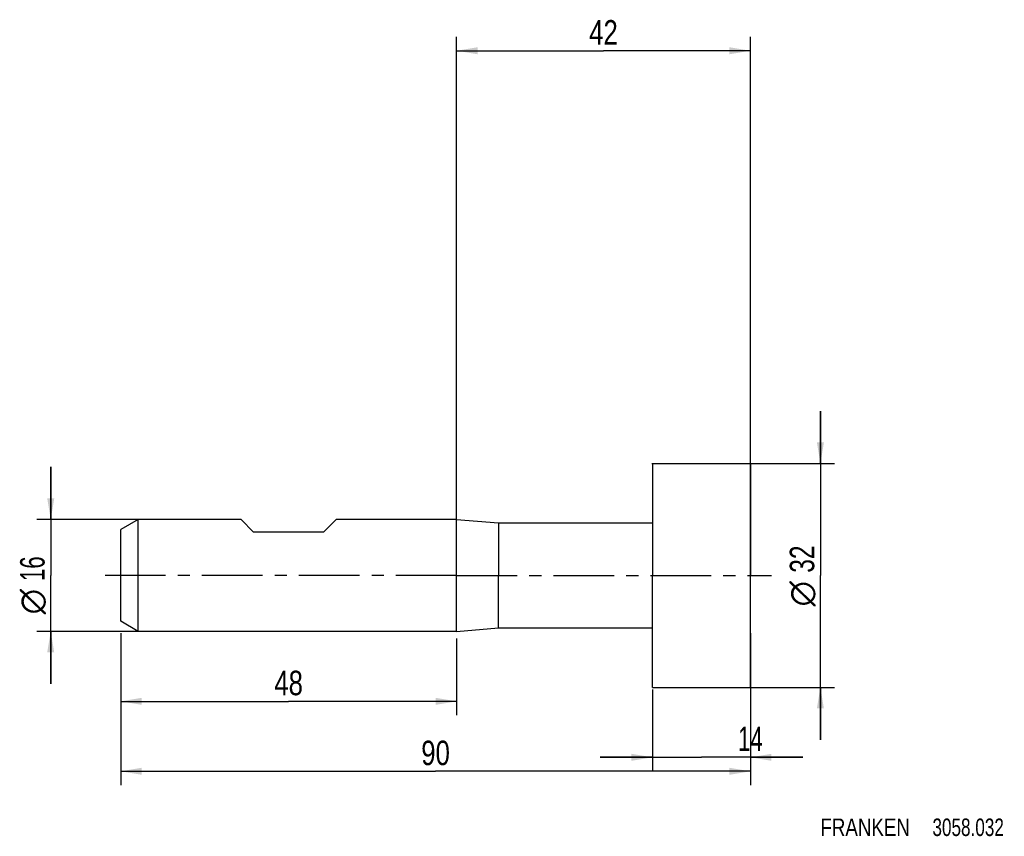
# Model space of a CAD drawing. Extents: x -62 to 78, y -37 to 79.
import ezdxf
from ezdxf.enums import TextEntityAlignment as Align

# ---------------------------------------------------------------- set-up
doc = ezdxf.new("R2010")
doc.units = 0
doc.header["$LTSCALE"] = 23.1
doc.linetypes.add('CENTER', pattern=[0.6, 0.375, -0.075, 0.075, -0.075])
doc.layers.get('0').update_dxf_attribs({"linetype": 'CONTINUOUS'})
for name, color, linetype in [('1', 4, 'CONTINUOUS'), ('2', 7, 'CONTINUOUS'), ('4', 2, 'CENTER'), ('SK1', 4, 'CONTINUOUS'), ('SK2', 7, 'CONTINUOUS'), ('SK4', 2, 'CENTER'), ('SK6', 5, 'CONTINUOUS')]:
    doc.layers.add(name, color=color, linetype=linetype)
doc.styles.get("Standard").update_dxf_attribs({"font": 'txt', "width": 0.8})
doc.styles.add('TEXTSTYLE_1', font='gdt', dxfattribs={"width": 0.8})
doc.dimstyles.new('DIMSTYLE_1', dxfattribs={"dimtxt": 3.5, "dimasz": 3, "dimexe": 2, "dimexo": 0, "dimgap": 0.875, "dimtad": 1, "dimdec": 3, "dimtxsty": 'STANDARD', "dimblk": '_FILLED', "dimblk1": '_FILLED', "dimblk2": '_FILLED', "dimcen": 0.09, "dimclrt": 5, "dimazin": 3, "dimtfac": 1, "dimtdec": 3, "dimtofl": 0, "dimtmove": 0, "dimatfit": 3, "dimtolj": 1})
doc.dimstyles.new('DIMSTYLE_2', dxfattribs={"dimtxt": 3.5, "dimasz": 3, "dimexe": 2, "dimexo": 0, "dimgap": 0.875, "dimtad": 1, "dimdec": 3, "dimtxsty": 'STANDARD', "dimblk": '_FILLED', "dimblk1": '_FILLED', "dimblk2": '_FILLED', "dimcen": 0.09, "dimclrt": 5, "dimazin": 3, "dimtp": 0.3, "dimtm": 0.3, "dimtfac": 1, "dimtdec": 3, "dimtofl": 0, "dimtmove": 0, "dimatfit": 3, "dimtolj": 1})
doc.dimstyles.new('DIMSTYLE_3', dxfattribs={"dimtxt": 3.5, "dimasz": 3, "dimexe": 2, "dimexo": 0, "dimgap": 0.875, "dimtad": 1, "dimdec": 3, "dimtxsty": 'STANDARD', "dimblk": '_FILLED', "dimblk1": '_FILLED', "dimblk2": '_FILLED', "dimcen": 0.09, "dimclrt": 5, "dimazin": 3, "dimtp": 0.2, "dimtm": 0.2, "dimtfac": 1, "dimtdec": 3, "dimtofl": 0, "dimtmove": 0, "dimatfit": 3, "dimtolj": 1})

# ---------------------------------------------------------------- blocks, each defined once
blk = doc.blocks.new('_FILLED')
at = {"color": 0, "linetype": 'BYBLOCK'}
blk.add_solid([(0, 0), (-1, 0.167), (-1, -0.167)], dxfattribs=at)
blk = doc.blocks.new('*D0')
at = {"layer": '2', "color": 7, "linetype": 'CONTINUOUS'}
for p, q in [((28, -16.31), (28, -28)), ((42, -16.31), (42, -19.87)), ((28, -26), (20.5, -26)), ((20.5, -26), (35, -26)), ((49.5, -26), (35, -26)), ((42, -26), (49.5, -26)), ((42, -26.87), (42, -28))]:
    blk.add_line(p, q, dxfattribs=at)
at = {"layer": '2', "color": 7, "linetype": 'CONTINUOUS', "xscale": 3, "yscale": 3, "zscale": 3}
blk.add_blockref('_FILLED', (28, -26), dxfattribs=at)
at = {"layer": '2', "color": 7, "linetype": 'CONTINUOUS', "xscale": 3, "yscale": 3, "zscale": 3, "rotation": 180}
blk.add_blockref('_FILLED', (42, -26), dxfattribs=at)
at = {"layer": '2', "color": 7, "linetype": 'CONTINUOUS', "width": 0.678571}
blk.add_text('14', height=3.5, dxfattribs=at).set_placement((42, -25.12), align=Align.CENTER)
blk = doc.blocks.new('*D1')
at = {"layer": '2', "color": 7, "linetype": 'CONTINUOUS'}
for p, q in [((52, 16), (52, 23.5)), ((52, 23.5), (52, 0)), ((27.92, 16), (54, 16)), ((52, -23.5), (52, 0)), ((28.01, -16), (54, -16)), ((52, -16), (52, -23.5))]:
    blk.add_line(p, q, dxfattribs=at)
at = {"layer": '2', "color": 7, "linetype": 'CONTINUOUS', "xscale": 3, "yscale": 3, "zscale": 3}
for p, rotation in [((52, 16), 270), ((52, -16), 90)]:
    blk.add_blockref('_FILLED', p, dxfattribs=dict(at, rotation=rotation))
at = {"layer": '2', "color": 7, "linetype": 'CONTINUOUS', "width": 0.75}
blk.add_text('32', height=3.5, rotation=90, dxfattribs=at).set_placement((51.12, 2.33), align=Align.CENTER)
at = {"layer": '2', "color": 7, "linetype": 'CONTINUOUS', "style": 'TEXTSTYLE_1'}
blk.add_text('n', height=3.5, rotation=90, dxfattribs=at).set_placement((51.12, -2.62), align=Align.CENTER)
blk = doc.blocks.new('*D2')
at = {"layer": '2', "color": 7, "linetype": 'CONTINUOUS'}
for p, q in [((0, -8), (0, 77)), ((42, -4.12), (42, 77)), ((0, 75), (21, 75)), ((42, 75), (21, 75))]:
    blk.add_line(p, q, dxfattribs=at)
at = {"layer": '2', "color": 7, "linetype": 'CONTINUOUS', "xscale": 3, "yscale": 3, "zscale": 3, "rotation": 180}
blk.add_blockref('_FILLED', (0, 75), dxfattribs=at)
at = {"layer": '2', "color": 7, "linetype": 'CONTINUOUS', "xscale": 3, "yscale": 3, "zscale": 3}
blk.add_blockref('_FILLED', (42, 75), dxfattribs=at)
at = {"layer": '2', "color": 7, "linetype": 'CONTINUOUS', "width": 0.785714}
blk.add_text('42', height=3.5, dxfattribs=at).set_placement((21, 75.88), align=Align.CENTER)
blk = doc.blocks.new('*D3')
at = {"layer": 'SK2', "color": 7, "linetype": 'CONTINUOUS'}
for p, q in [((-48, -8.27), (-48, -30)), ((42, -8.27), (42, -30)), ((-48, -28), (-3, -28)), ((42, -28), (-3, -28))]:
    blk.add_line(p, q, dxfattribs=at)
at = {"layer": 'SK2', "color": 7, "linetype": 'CONTINUOUS', "xscale": 3, "yscale": 3, "zscale": 3, "rotation": 180}
blk.add_blockref('_FILLED', (-48, -28), dxfattribs=at)
at = {"layer": 'SK2', "color": 7, "linetype": 'CONTINUOUS', "xscale": 3, "yscale": 3, "zscale": 3}
blk.add_blockref('_FILLED', (42, -28), dxfattribs=at)
at = {"layer": 'SK2', "color": 7, "linetype": 'CONTINUOUS', "width": 0.785714}
blk.add_text('90', height=3.5, dxfattribs=at).set_placement((-3, -27.12), align=Align.CENTER)
blk = doc.blocks.new('*D4')
at = {"layer": 'SK2', "color": 7, "linetype": 'CONTINUOUS'}
for p, q in [((-58, 8), (-58, 15.5)), ((-58, 15.5), (-58, 0)), ((-45.5, 8), (-60, 8)), ((-58, -15.5), (-58, 0)), ((-45.5, -8), (-60, -8)), ((-58, -8), (-58, -15.5))]:
    blk.add_line(p, q, dxfattribs=at)
at = {"layer": 'SK2', "color": 7, "linetype": 'CONTINUOUS', "xscale": 3, "yscale": 3, "zscale": 3}
for p, rotation in [((-58, 8), 270), ((-58, -8), 90)]:
    blk.add_blockref('_FILLED', p, dxfattribs=dict(at, rotation=rotation))
at = {"layer": 'SK2', "color": 7, "linetype": 'CONTINUOUS', "width": 0.678571}
blk.add_text('16', height=3.5, rotation=90, dxfattribs=at).set_placement((-58.88, 0.96), align=Align.CENTER)
at = {"layer": 'SK2', "color": 7, "linetype": 'CONTINUOUS', "style": 'TEXTSTYLE_1'}
blk.add_text('n', height=3.5, rotation=90, dxfattribs=at).set_placement((-58.88, -3.75), align=Align.CENTER)
blk = doc.blocks.new('*D5')
at = {"layer": 'SK2', "color": 7, "linetype": 'CONTINUOUS'}
for p, q in [((-48, -9), (-48, -20)), ((0, -9), (0, -20)), ((-48, -18), (-24, -18)), ((0, -18), (-24, -18))]:
    blk.add_line(p, q, dxfattribs=at)
at = {"layer": 'SK2', "color": 7, "linetype": 'CONTINUOUS', "xscale": 3, "yscale": 3, "zscale": 3, "rotation": 180}
blk.add_blockref('_FILLED', (-48, -18), dxfattribs=at)
at = {"layer": 'SK2', "color": 7, "linetype": 'CONTINUOUS', "xscale": 3, "yscale": 3, "zscale": 3}
blk.add_blockref('_FILLED', (0, -18), dxfattribs=at)
at = {"layer": 'SK2', "color": 7, "linetype": 'CONTINUOUS', "width": 0.785714}
blk.add_text('48', height=3.5, dxfattribs=at).set_placement((-24, -17.125), align=Align.CENTER)

msp = doc.modelspace()

# ---------------------------------------------------------------- linework, layer by layer
at = {"layer": '1', "color": 4, "linetype": 'CONTINUOUS'}
for p, q in [((28, 16), (42, 16)), ((28, 16), (28, 7.5)), ((42, 16), (42, 0)), ((0, 8), (6, 7.5)), ((0, 0), (0, 8)), ((6, 7.5), (28, 7.5)), ((6, 7.5), (6, 0)), ((28, 7.5), (28, 0)), ((0, -8), (0, 0)), ((6, -7.5), (6, 0)), ((28, -7.5), (28, 0)), ((42, -16), (42, 0)), ((0, -8), (6, -7.5)), ((6, -7.5), (28, -7.5)), ((28, -16), (28, -7.5)), ((28, -16), (42, -16))]:
    msp.add_line(p, q, dxfattribs=at)
at = {"layer": '4', "color": 2, "linetype": 'CENTER'}
for q in [(-3, 0), (45, 0)]:
    msp.add_line((0, 0), q, dxfattribs=at)
at = {"layer": 'SK1', "color": 4, "linetype": 'CONTINUOUS'}
for p, q in [((-45.5, 8), (-48, 6.5566)), ((-30.8, 8), (-45.5, 8)), ((-45.5, -8), (-45.5, 8)), ((-29, 6.2), (-30.8, 8)), ((-19, 6.2), (-17.2, 8)), ((0, 8), (-17.2, 8)), ((-48, -6.5566), (-48, 6.5566)), ((-19, 6.2), (-29, 6.2)), ((-45.5, -8), (-48, -6.5566)), ((0, -8), (-45.5, -8))]:
    msp.add_line(p, q, dxfattribs=at)
at = {"layer": 'SK4', "color": 2, "linetype": 'CENTER'}
for q in [(-51, 0), (3, 0)]:
    msp.add_line((0, 0), q, dxfattribs=at)

# ---------------------------------------------------------------- texts
at = {"layer": 'SK6', "color": 5, "linetype": 'CONTINUOUS'}
for s, width, p in [('FRANKEN ', 0.800595, (52, -37.2493)), ('3058.032', 0.732143, (68.0119, -37.2493))]:
    msp.add_text(s, height=2.5, dxfattribs=dict(at, width=width)).set_placement(p)

# ---------------------------------------------------------------- dimensions: what is measured, and where the dimension line sits
at = {"layer": '2', "color": 2, "linetype": 'CONTINUOUS'}
for base, p1, p2, dimstyle, picture, middle in [((42, 75), (0, -8), (42, -4.1235), 'DIMSTYLE_2', '*D2', (20.5, 75)), ((42, -25.9993), (28, -16.3089), (42, -16.3089), 'DIMSTYLE_1', '*D0', (41.5, -25.9993))]:
    dim = msp.add_linear_dim(base=base, p1=p1, p2=p2, dimstyle=dimstyle, dxfattribs=at)
    dim.commit()
    dim.dimension.update_dxf_attribs({"geometry": picture, "text_midpoint": middle, "dimtype": 160})
dim = msp.add_linear_dim(base=(52, -16), p1=(27.9182, 16), p2=(28.013, -16), angle=270, text='%%c<>', dimstyle='DIMSTYLE_1', dxfattribs=at)
dim.commit()
dim.dimension.update_dxf_attribs({"geometry": '*D1', "text_midpoint": (52, 0), "dimtype": 160})
at = {"layer": 'SK2', "color": 2, "linetype": 'CONTINUOUS'}
dim = msp.add_linear_dim(base=(-58, -8), p1=(-45.5, 8), p2=(-45.5, -8), angle=270, text='%%c<> ', dimstyle='DIMSTYLE_3', dxfattribs=at)
dim.commit()
dim.dimension.update_dxf_attribs({"geometry": '*D4', "text_midpoint": (-58, -1.375), "dimtype": 160})
for base, p1, p2, dimstyle, picture, middle in [((42, -28), (-48, -8.2653), (42, -8.2653), 'DIMSTYLE_1', '*D3', (-3.5, -28)), ((0, -18), (-48, -9), (0, -9), 'DIMSTYLE_2', '*D5', (-24.5, -18))]:
    dim = msp.add_linear_dim(base=base, p1=p1, p2=p2, dimstyle=dimstyle, dxfattribs=at)
    dim.commit()
    dim.dimension.update_dxf_attribs({"geometry": picture, "text_midpoint": middle, "dimtype": 160})

doc.saveas('drawing.dxf')
